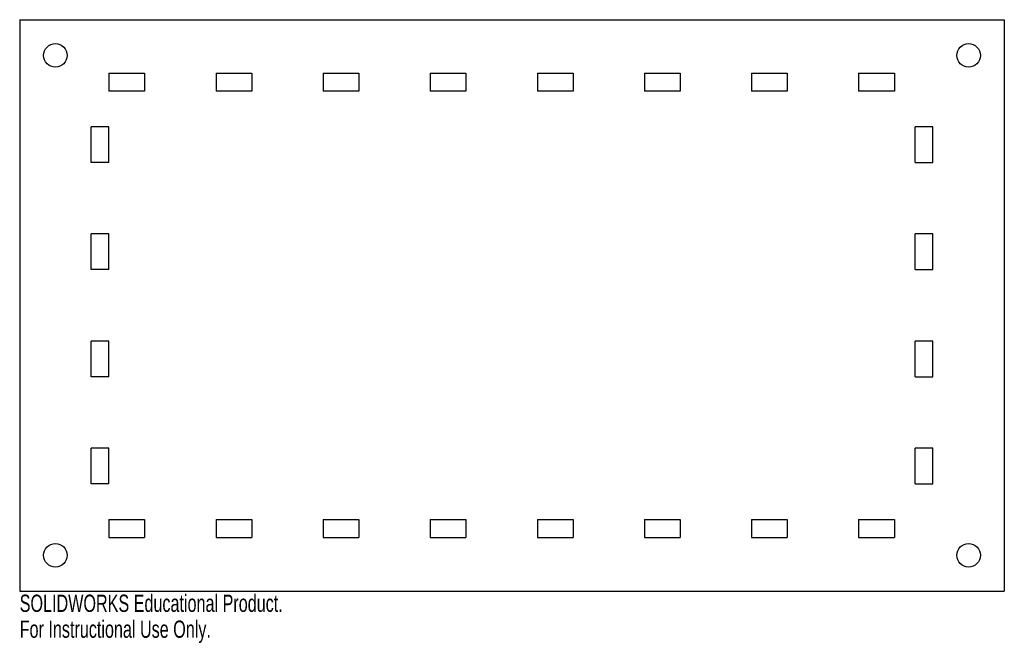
# Model space of a CAD drawing. Header units: millimetres. Extents: x -25 to 251, y -150 to 25.
import ezdxf

# ---------------------------------------------------------------- set-up
doc = ezdxf.new("R2010")
doc.units = ezdxf.units.MM
doc.styles.add('SLDTEXTSTYLE0', font='TXT', dxfattribs={"width": 0.7})

msp = doc.modelspace()

# ---------------------------------------------------------------- linework, layer by layer
at = {"color": 7, "linetype": 'Continuous'}
for p, q in [((-25, 25), (-25, -135)), ((-25, 25), (250.8, 25)), ((250.8, 25), (250.8, -135)), ((0, 10), (10, 10)), ((0, 10), (0, 5)), ((10, 10), (10, 5)), ((30, 10), (40, 10)), ((30, 10), (30, 5)), ((40, 10), (40, 5)), ((60, 10), (70, 10)), ((60, 10), (60, 5)), ((70, 10), (70, 5)), ((90, 10), (100, 10)), ((90, 10), (90, 5)), ((100, 10), (100, 5)), ((120, 10), (130, 10)), ((120, 10), (120, 5)), ((130, 10), (130, 5)), ((150, 10), (160, 10)), ((150, 10), (150, 5)), ((160, 10), (160, 5)), ((180, 10), (190, 10)), ((180, 10), (180, 5)), ((190, 10), (190, 5)), ((210, 10), (220, 10)), ((210, 10), (210, 5)), ((220, 10), (220, 5)), ((10, 5), (0, 5)), ((40, 5), (30, 5)), ((70, 5), (60, 5)), ((100, 5), (90, 5)), ((130, 5), (120, 5)), ((160, 5), (150, 5)), ((190, 5), (180, 5)), ((220, 5), (210, 5)), ((0, -5), (-5, -5)), ((-5, -15), (-5, -5)), ((0, -15), (0, -5)), ((230.8, -5), (225.8, -5)), ((225.8, -15), (225.8, -5)), ((230.8, -15), (230.8, -5)), ((0, -15), (-5, -15)), ((225.8, -15), (230.8, -15)), ((0, -35), (-5, -35)), ((-5, -45), (-5, -35)), ((0, -45), (0, -35)), ((230.8, -35), (225.8, -35)), ((225.8, -45), (225.8, -35)), ((230.8, -45), (230.8, -35)), ((0, -45), (-5, -45)), ((225.8, -45), (230.8, -45)), ((0, -65), (-5, -65)), ((-5, -75), (-5, -65)), ((0, -75), (0, -65)), ((230.8, -65), (225.8, -65)), ((225.8, -75), (225.8, -65)), ((230.8, -75), (230.8, -65)), ((0, -75), (-5, -75)), ((225.8, -75), (230.8, -75)), ((0, -95), (-5, -95)), ((-5, -105), (-5, -95)), ((0, -105), (0, -95)), ((230.8, -95), (225.8, -95)), ((225.8, -105), (225.8, -95)), ((230.8, -105), (230.8, -95)), ((0, -105), (-5, -105)), ((225.8, -105), (230.8, -105)), ((0, -115), (10, -115)), ((0, -115), (0, -120)), ((10, -115), (10, -120)), ((30, -115), (30, -120)), ((30, -115), (40, -115)), ((40, -115), (40, -120)), ((60, -115), (60, -120)), ((60, -115), (70, -115)), ((70, -115), (70, -120)), ((90, -115), (90, -120)), ((90, -115), (100, -115)), ((100, -115), (100, -120)), ((120, -115), (120, -120)), ((120, -115), (130, -115)), ((130, -115), (130, -120)), ((150, -115), (150, -120)), ((150, -115), (160, -115)), ((160, -115), (160, -120)), ((180, -115), (180, -120)), ((180, -115), (190, -115)), ((190, -115), (190, -120)), ((210, -115), (210, -120)), ((210, -115), (220, -115)), ((220, -115), (220, -120)), ((0, -120), (10, -120)), ((30, -120), (40, -120)), ((60, -120), (70, -120)), ((90, -120), (100, -120)), ((120, -120), (130, -120)), ((150, -120), (160, -120)), ((180, -120), (190, -120)), ((210, -120), (220, -120)), ((-25, -135), (250.8, -135))]:
    msp.add_line(p, q, dxfattribs=at)
for centre in [(-15, 15), (240.8, 15), (-15, -125), (240.8, -125)]:
    msp.add_circle(centre, 3.3, dxfattribs=at)

# ---------------------------------------------------------------- texts
at = {"color": 7, "linetype": 'Continuous', "char_height": 4.8336, "attachment_point": 1, "style": 'SLDTEXTSTYLE0'}
for s, insert in [('SOLIDWORKS Educational Product.', (-25, -136.02)), ('For Instructional Use Only.', (-25, -143.27))]:
    msp.add_mtext(s, dxfattribs=dict(at, insert=insert))

doc.saveas('drawing.dxf')
